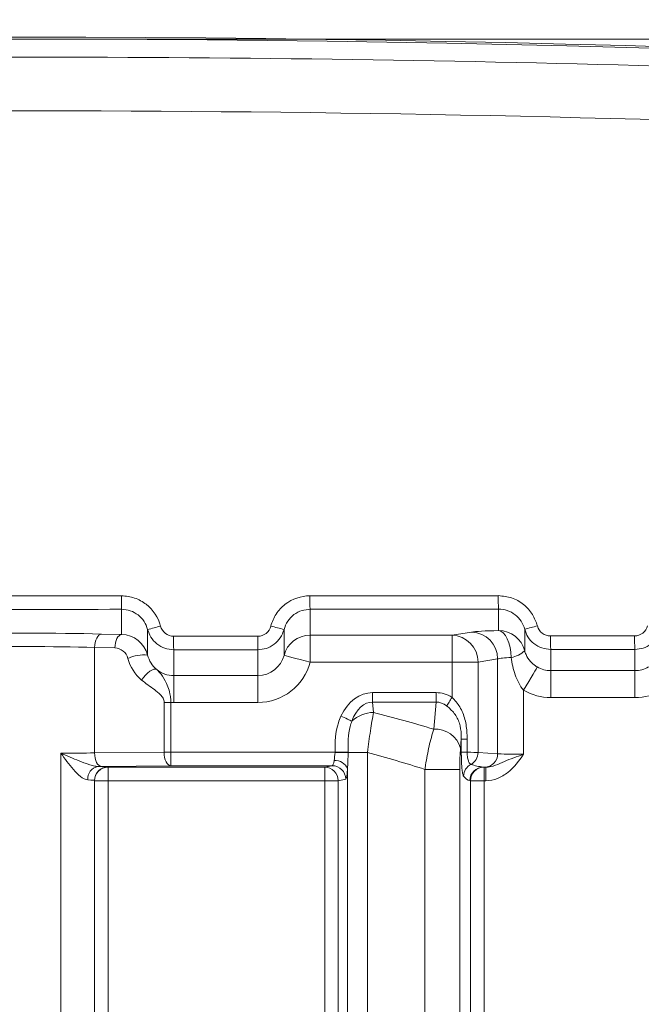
# Model space of a CAD drawing. Header units: millimetres. Extents: x 0 to 594, y 0 to 420.
# Tile 35 of 71: x 350 to 362, y 246 to 265. Entities that reach past the tile are written whole.
import ezdxf

# ---------------------------------------------------------------- set-up
doc = ezdxf.new("R2010")
doc.units = ezdxf.units.MM
doc.styles.add('SLDTEXTSTYLE1', font='TXT', dxfattribs={"width": 0.605})
doc.dimstyles.new('SLDDIMSTYLE2', dxfattribs={"dimtxt": 2.568319, "dimasz": 3.3, "dimexe": 0, "dimexo": 0.0625, "dimgap": 0.64208, "dimtad": 1, "dimdec": 3, "dimlfac": 2, "dimrnd": 1e-09, "dimzin": 12, "dimdsep": 46, "dimtxsty": 'SLDTEXTSTYLE1', "dimsah": 1, "dimcen": 0.09, "dimadec": 0, "dimazin": 3, "dimtfac": 1, "dimtdec": 1, "dimtofl": 0, "dimtmove": 0, "dimatfit": 3, "dimfxl": 0, "dimfrac": 2, "dimtolj": 1, "dimtzin": 12, "dimarcsym": 0})
doc.dimstyles.new('SLDDIMSTYLE3', dxfattribs={"dimtxt": 2.568319, "dimasz": 3.3, "dimexe": 0, "dimexo": 0.0625, "dimgap": 0.64208, "dimtad": 1, "dimdec": 3, "dimlfac": 2, "dimrnd": 1e-09, "dimzin": 12, "dimdsep": 46, "dimtxsty": 'SLDTEXTSTYLE1', "dimsah": 1, "dimcen": 0.09, "dimadec": 0, "dimazin": 3, "dimtfac": 1, "dimtdec": 1, "dimtmove": 0, "dimatfit": 0, "dimfxl": 0, "dimfrac": 2, "dimtolj": 1, "dimtzin": 12, "dimarcsym": 0})
doc.dimstyles.new('SLDDIMSTYLE4', dxfattribs={"dimtxt": 2.568319, "dimasz": 3.3, "dimexe": 0, "dimexo": 0.0625, "dimgap": 0.64208, "dimtad": 1, "dimdec": 0, "dimlfac": 2, "dimrnd": 1e-09, "dimzin": 12, "dimdsep": 46, "dimtxsty": 'SLDTEXTSTYLE1', "dimsah": 1, "dimcen": 0.09, "dimadec": 0, "dimazin": 3, "dimtfac": 1, "dimtdec": 1, "dimtofl": 0, "dimtmove": 0, "dimatfit": 3, "dimfxl": 0, "dimfrac": 2, "dimtolj": 1, "dimtzin": 12, "dimarcsym": 0})

# ---------------------------------------------------------------- blocks, each defined once
blk = doc.blocks.new('*D13')
at = {"color": 7, "linetype": 'Continuous', "lineweight": 0}
for p, q in [((356.066, 264.449), (238.349, 264.449)), ((239.349, 264.449), (239.349, 139.275)), ((234.816, 206.027), (234.816, 206.615)), ((234.816, 206.615), (238.761, 206.615)), ((238.761, 206.615), (238.761, 206.027)), ((234.816, 197.697), (234.816, 197.109)), ((238.761, 197.109), (238.761, 197.697)), ((234.816, 197.109), (238.761, 197.109)), ((290.17, 139.275), (238.349, 139.275))]:
    blk.add_line(p, q, dxfattribs=at)
for points in [[(239.349, 264.449), (238.849, 261.149), (239.849, 261.149)], [(239.349, 139.275), (239.849, 142.575), (238.849, 142.575)]]:
    blk.add_solid(points, dxfattribs=at)
at = {"color": 7, "linetype": 'Continuous', "lineweight": 0, "char_height": 2.6458, "attachment_point": 1, "rotation": 90, "style": 'SLDTEXTSTYLE1'}
for s, insert in [('9,94', (235.35, 198.432, 0.05)), ('252,5', (230.818, 196.276, 0.05))]:
    blk.add_mtext(s, dxfattribs=dict(at, insert=insert))
blk = doc.blocks.new('*D14')
at = {"color": 7, "linetype": 'Continuous', "lineweight": 0}
for p, q in [((441.841, 271.949), (441.841, 278.349)), ((441.841, 264.449), (441.841, 271.949)), ((359.347, 264.449), (442.841, 264.449)), ((441.841, 264.449), (441.841, 236.713)), ((437.309, 245.092), (437.309, 245.68)), ((437.309, 245.68), (441.254, 245.68)), ((441.254, 245.68), (441.254, 245.092)), ((437.309, 238.722), (437.309, 238.134)), ((441.254, 238.134), (441.254, 238.722)), ((437.309, 238.134), (441.254, 238.134))]:
    blk.add_line(p, q, dxfattribs=at)
for points in [[(441.841, 271.949), (442.341, 275.249), (441.341, 275.249)], [(441.841, 264.449), (441.341, 261.149), (442.341, 261.149)]]:
    blk.add_solid(points, dxfattribs=at)
at = {"color": 7, "linetype": 'Continuous', "lineweight": 0, "char_height": 2.6458, "attachment_point": 1, "rotation": 90, "style": 'SLDTEXTSTYLE1'}
for s, insert in [('min.', (437.843, 247.113, 0.05)), ('min.', (433.311, 246.035, 0.05)), ('0,6', (437.843, 239.457, 0.05)), ('15', (433.311, 238.771, 0.05))]:
    blk.add_mtext(s, dxfattribs=dict(at, insert=insert))
blk = doc.blocks.new('*D15')
at = {"color": 7, "linetype": 'Continuous', "lineweight": 0}
for p, q in [((346.45, 291.591), (345.862, 291.591)), ((345.862, 291.591), (345.862, 287.647)), ((354.78, 291.591), (355.368, 291.591)), ((355.368, 291.591), (355.368, 287.647)), ((271.889, 206.062), (271.889, 288.059)), ((429.341, 208.541), (429.341, 288.059)), ((345.862, 287.647), (346.45, 287.647)), ((355.368, 287.647), (354.78, 287.647)), ((271.889, 287.059), (429.341, 287.059))]:
    blk.add_line(p, q, dxfattribs=at)
for points in [[(271.889, 287.059), (275.189, 286.559), (275.189, 287.559)], [(429.341, 287.059), (426.041, 287.559), (426.041, 286.559)]]:
    blk.add_solid(points, dxfattribs=at)
at = {"color": 7, "linetype": 'Continuous', "lineweight": 0, "char_height": 2.6458, "attachment_point": 1, "rotation": 0, "style": 'SLDTEXTSTYLE1'}
for s, insert in [('315', (346.499, 295.59, 0.05)), ('12,4', (347.185, 291.057, 0.05))]:
    blk.add_mtext(s, dxfattribs=dict(at, insert=insert))

msp = doc.modelspace()

# ---------------------------------------------------------------- linework, layer by layer
at = {"color": 7, "linetype": 'Continuous', "lineweight": 0}
msp.add_line((356.06649, 264.44931), (359.34731, 264.44932), dxfattribs=at)
at = {"color": 8, "linetype": 'Continuous', "lineweight": 0}
for p, q in [((352.37021, 253.35729), (352.37021, 253.82669)), ((355.88071, 253.82803), (355.88071, 253.34462)), ((359.39121, 253.43156), (359.39121, 253.83071)), ((351.99408, 253.36677), (352.37021, 253.35729)), ((352.85569, 252.9754), (352.85569, 253.45038)), ((355.39523, 253.45116), (355.39523, 252.96921)), ((355.88071, 253.34462), (358.52371, 253.34463)), ((358.52371, 253.34463), (358.88889, 253.40413)), ((359.87669, 253.05615), (359.87669, 253.45495)), ((351.86871, 253.11626), (351.86871, 251.15125)), ((352.24483, 253.10678), (351.86871, 253.11626)), ((353.34117, 253.07468), (353.34117, 252.59237)), ((354.90974, 252.59237), (354.90974, 253.07528)), ((360.36217, 253.07944), (360.36217, 252.68434)), ((361.93074, 252.68434), (361.93074, 253.08124)), ((358.52371, 252.8436), (355.88071, 252.8436)), ((358.52371, 252.18699), (358.52371, 252.8436)), ((359.3733, 252.90311), (359.00812, 252.8436)), ((359.00812, 252.8436), (359.00812, 251.16105)), ((359.3733, 252.90311), (359.37331, 251.13726)), ((353.34117, 252.59237), (354.90974, 252.59237)), ((360.36217, 252.68434), (361.93074, 252.68434)), ((357.0453, 252.27549), (358.22661, 252.27549)), ((359.85772, 252.31954), (359.85772, 251.12752)), ((353.16264, 251.16429), (353.16264, 252.09276)), ((353.28802, 252.09276), (353.28802, 251.16428)), ((354.90974, 252.09135), (353.34117, 252.09135)), ((358.22661, 252.09819), (357.0453, 252.09818)), ((357.0453, 252.09818), (357.06206, 251.90665)), ((358.1825, 251.594), (358.22661, 252.09819)), ((361.93074, 252.18332), (360.36217, 252.18332)), ((358.69679, 251.40733), (358.6821, 251.23938)), ((358.69679, 251.16353), (358.69679, 251.40733)), ((358.80563, 251.40733), (358.80563, 251.16353)), ((351.24185, 224.21022), (351.24183, 251.14632)), ((351.86871, 251.15125), (353.16264, 251.16429)), ((353.28802, 251.16428), (356.34466, 251.16429)), ((356.34466, 251.16261), (356.34466, 251.16429)), ((356.94998, 251.16094), (356.95, 221.58781)), ((359.00812, 251.16105), (359.37331, 251.13726)), ((353.28802, 250.91358), (351.99408, 250.90053)), ((356.29361, 250.91357), (353.28802, 250.91358)), ((356.15244, 250.88541), (356.29361, 250.91357)), ((352.11946, 250.89122), (352.11946, 250.88541)), ((352.11946, 250.88541), (356.15244, 250.88541)), ((356.5771, 224.50282), (356.57709, 250.85373)), ((358.01995, 221.9049), (358.01993, 250.84386)), ((358.66762, 250.84386), (358.66764, 221.9049)), ((359.1311, 250.88654), (359.10543, 250.88822)), ((359.10543, 250.88822), (359.11948, 250.88541)), ((359.11948, 250.88541), (359.15165, 250.88541)), ((352.11946, 250.6347), (352.11947, 224.72185)), ((356.15244, 250.6347), (352.11946, 250.6347)), ((356.15245, 224.72185), (356.15244, 250.6347)), ((356.5434, 250.66286), (356.40224, 250.6347)), ((356.40224, 250.6347), (356.40225, 224.72185)), ((358.86968, 250.6347), (358.85563, 250.63751)), ((358.8697, 224.72186), (358.86968, 250.6347)), ((359.15165, 250.6347), (359.11948, 250.6347)), ((359.11948, 250.6347), (359.11949, 224.72186))]:
    msp.add_line(p, q, dxfattribs=at)
at = {"color": 7, "linetype": 'Continuous', "lineweight": 15}
msp.add_line((351.86871, 250.64051), (351.86872, 224.71604), dxfattribs=at)
at = {"color": 8, "linetype": 'Continuous', "lineweight": 0, "flags": 128}
for points in [[(351.86871, 253.11626), (351.8719, 253.164), (351.87958, 253.21), (351.89144, 253.25257), (351.90706, 253.29014), (351.92586, 253.32135), (351.94717, 253.34505), (351.97019, 253.36038), (351.99408, 253.36677)], [(352.24483, 253.10678), (352.24803, 253.15452), (352.2557, 253.20052), (352.26756, 253.24308), (352.28318, 253.28066), (352.30199, 253.31187), (352.32329, 253.33557), (352.34631, 253.3509), (352.37021, 253.35729)], [(355.88071, 253.34462), (355.88071, 253.33137), (355.88071, 253.3004), (355.88071, 253.25283), (355.88071, 253.1904), (355.88071, 253.11536), (355.88071, 253.03045), (355.88071, 252.93876), (355.88071, 252.8436)], [(358.52371, 253.34463), (358.52371, 253.33137), (358.52371, 253.3004), (358.52371, 253.25283), (358.52371, 253.1904), (358.52371, 253.11536), (358.52371, 253.03045), (358.52371, 252.93876), (358.52371, 252.8436)], [(359.39121, 253.43156), (359.43564, 253.41872), (359.47845, 253.38802), (359.51807, 253.34059), (359.55305, 253.27817), (359.58211, 253.20304), (359.60419, 253.11794), (359.61848, 253.02598), (359.62446, 252.93054)], [(355.39523, 252.96921), (355.40545, 252.96657), (355.43369, 252.95926), (355.47887, 252.94757), (355.53928, 252.93194), (355.61263, 252.91296), (355.69614, 252.89136), (355.78664, 252.86794), (355.88071, 252.8436)], [(359.00812, 252.8436), (358.9805, 252.8436), (358.94069, 252.8436), (358.88973, 252.8436), (358.829, 252.8436), (358.76011, 252.8436), (358.68491, 252.8436), (358.6054, 252.8436), (358.52371, 252.8436)], [(360.10995, 252.75258), (360.10352, 252.74154), (360.08809, 252.71505), (360.06422, 252.67408), (360.0328, 252.62013), (359.99497, 252.55517), (359.95211, 252.48159), (359.90579, 252.40207), (359.85772, 252.31954)], [(352.74307, 252.50923), (352.77573, 252.55605), (352.81337, 252.60036), (352.85398, 252.63977), (352.89537, 252.67216), (352.93531, 252.69578), (352.97165, 252.70937), (353.00244, 252.71219), (353.02602, 252.70409)], [(353.34117, 252.59237), (353.34117, 252.57912), (353.34117, 252.54815), (353.34117, 252.50058), (353.34117, 252.43815), (353.34117, 252.36311), (353.34117, 252.2782), (353.34117, 252.18651), (353.34117, 252.09135)], [(354.90974, 252.59237), (354.90974, 252.57912), (354.90974, 252.54815), (354.90974, 252.50058), (354.90974, 252.43815), (354.90974, 252.36311), (354.90974, 252.2782), (354.90974, 252.18651), (354.90974, 252.09135)], [(360.36217, 252.68434), (360.36217, 252.67109), (360.36217, 252.64011), (360.36217, 252.59255), (360.36217, 252.53011), (360.36217, 252.45508), (360.36217, 252.37017), (360.36217, 252.27847), (360.36217, 252.18332)], [(361.93074, 252.68434), (361.93074, 252.67109), (361.93074, 252.64012), (361.93074, 252.59255), (361.93074, 252.53011), (361.93074, 252.45508), (361.93074, 252.37017), (361.93074, 252.27847), (361.93074, 252.18332)], [(357.0453, 252.27549), (357.0453, 252.25091), (357.0453, 252.22657), (357.0453, 252.2027), (357.0453, 252.17953), (357.0453, 252.15729), (357.0453, 252.13618), (357.0453, 252.11642), (357.0453, 252.09818)], [(358.22661, 252.27549), (358.22661, 252.25091), (358.22661, 252.22657), (358.22662, 252.2027), (358.22661, 252.17953), (358.22661, 252.15729), (358.22662, 252.13618), (358.22662, 252.11642), (358.22661, 252.09819)], [(353.16264, 252.09276), (353.17711, 252.09276), (353.19206, 252.09276), (353.20742, 252.09276), (353.22312, 252.09276), (353.2391, 252.09276), (353.25529, 252.09276), (353.27162, 252.09276), (353.28802, 252.09276)], [(358.52371, 252.18699), (358.50963, 252.16471), (358.49571, 252.14268), (358.4821, 252.12114), (358.46895, 252.10033), (358.45641, 252.08047), (358.44461, 252.0618), (358.43369, 252.04452), (358.42377, 252.02881)], [(356.45588, 251.83938), (356.48698, 251.82464), (356.51748, 251.81018), (356.54682, 251.79628), (356.57444, 251.78319), (356.59981, 251.77116), (356.62246, 251.76042), (356.64196, 251.75118), (356.65794, 251.7436)], [(358.80563, 251.40733), (358.78356, 251.40732), (358.76349, 251.40733), (358.74566, 251.40733), (358.7303, 251.40733), (358.7176, 251.40732), (358.7077, 251.40733), (358.70074, 251.40732), (358.69679, 251.40733)], [(351.99408, 250.90053), (351.96985, 250.90599), (351.94654, 250.92069), (351.92501, 250.94409), (351.90609, 250.97529), (351.89049, 251.01313), (351.87879, 251.05617), (351.87144, 251.10279), (351.86871, 251.15125)], [(353.16264, 251.16429), (353.17711, 251.16429), (353.19206, 251.16429), (353.20742, 251.16429), (353.22312, 251.16429), (353.2391, 251.16429), (353.25529, 251.16429), (353.27162, 251.16429), (353.28802, 251.16428)], [(353.28802, 250.91358), (353.26379, 250.91903), (353.24047, 250.93373), (353.21895, 250.95713), (353.20003, 250.98833), (353.18442, 251.02617), (353.17272, 251.06921), (353.16537, 251.11584), (353.16264, 251.16429)], [(353.28802, 251.16428), (353.28802, 251.1159), (353.28802, 251.06934), (353.28802, 251.02635), (353.28802, 250.98853), (353.28802, 250.95733), (353.28802, 250.9339), (353.28802, 250.91913), (353.28802, 250.91358)], [(356.34466, 251.16429), (356.38642, 251.16425), (356.427, 251.16422), (356.46529, 251.16419), (356.50021, 251.16416), (356.53079, 251.16414), (356.55617, 251.16412), (356.57564, 251.1641), (356.58867, 251.16409)], [(356.58867, 251.16094), (356.60872, 251.16094), (356.63734, 251.16094), (356.67399, 251.16094), (356.71801, 251.16094), (356.7686, 251.16094), (356.82482, 251.16094), (356.88565, 251.16094), (356.94998, 251.16094)], [(358.80563, 251.16353), (358.78356, 251.16353), (358.76349, 251.16353), (358.74566, 251.16353), (358.7303, 251.16353), (358.7176, 251.16353), (358.7077, 251.16353), (358.70074, 251.16353), (358.69679, 251.16353)], [(352.11946, 250.88541), (352.11946, 250.87985), (352.11946, 250.86508), (352.11946, 250.84166), (352.11946, 250.81045), (352.11946, 250.77264), (352.11946, 250.72964), (352.11946, 250.68308), (352.11946, 250.6347)], [(356.15244, 250.6347), (356.15244, 250.68308), (356.15244, 250.72965), (356.15244, 250.77264), (356.15244, 250.81045), (356.15244, 250.84166), (356.15244, 250.86508), (356.15244, 250.87986), (356.15244, 250.88541)], [(358.66762, 250.84386), (358.6456, 250.84386), (358.59994, 250.84386), (358.53291, 250.84386), (358.44783, 250.84386), (358.34889, 250.84386), (358.24101, 250.84386), (358.12952, 250.84386), (358.01993, 250.84386)], [(359.11948, 250.88541), (359.11948, 250.87986), (359.11948, 250.86509), (359.11948, 250.84166), (359.11948, 250.81046), (359.11948, 250.77264), (359.11948, 250.72965), (359.11948, 250.68309), (359.11948, 250.6347)], [(359.15165, 250.88541), (359.15165, 250.87986), (359.15165, 250.86509), (359.15165, 250.84166), (359.15165, 250.81046), (359.15165, 250.77264), (359.15165, 250.72965), (359.15165, 250.68309), (359.15165, 250.6347)], [(351.86871, 250.6347), (351.87353, 250.6347), (351.8878, 250.6347), (351.91097, 250.6347), (351.94215, 250.6347), (351.98015, 250.6347), (352.0235, 250.6347), (352.07054, 250.6347), (352.11946, 250.6347)], [(356.15244, 250.6347), (356.19867, 250.6347), (356.24332, 250.6347), (356.28485, 250.6347), (356.32184, 250.6347), (356.35303, 250.6347), (356.37733, 250.6347), (356.39392, 250.6347), (356.40224, 250.6347)], [(358.86968, 250.6347), (358.878, 250.6347), (358.89459, 250.6347), (358.91889, 250.6347), (358.95008, 250.6347), (358.98707, 250.6347), (359.0286, 250.6347), (359.07325, 250.6347), (359.11948, 250.6347)]]:
    msp.add_lwpolyline(points, dxfattribs=at)
at = {"color": 7, "linetype": 'Continuous', "lineweight": 15}
for centre, radius, start, end in [((350.59011, -136.71655), 401.2, 79.7839621, 100.2161032), ((350.61518, -136.74163), 401.19094, 79.7833381, 100.2167272)]:
    msp.add_arc(centre, radius, start, end, dxfattribs=at)
at = {"color": 8, "linetype": 'Continuous', "lineweight": 0}
for centre, radius, start, end in [((368.18455, 254.02121), 15.81553, 179.797166, 180.704724), ((361.15403, 254.02253), 5.2769, 179.391858, 182.112385), ((362.55474, 254.02526), 3.16951, 178.988214, 183.519035), ((363.57191, 212.79272), 42.04619, 104.426128, 104.765756), ((361.00672, 275.90394), 23.14339, 255.340303, 255.967843), ((362.68199, 243.35607), 10.48128, 104.185092, 105.524373), ((363.52616, 253.26916), 10.18685, 179.684857, 181.093933), ((361.37741, 253.2698), 6.4706, 179.504231, 181.722725), ((355.88055, 252.84321), 0.50141, 89.981519, 165.44602), ((358.50857, 252.84531), 0.49955, 359.804565, 88.264177), ((358.87376, 252.90481), 0.49954, 359.804316, 88.264426), ((359.39138, 252.93016), 0.5014, 14.553399, 90.019197), ((363.21032, 253.27399), 2.85478, 178.876796, 183.907676), ((364.38359, 253.2758), 2.46055, 178.697045, 184.535272), ((352.79563, 252.21727), 0.76051, 85.470055, 113.894704), ((359.54462, 253.4069), 0.483, 279.514374, 313.432886), ((357.07346, 251.29606), 0.6107, 91.069874, 132.875121), ((350.61497, 226.63815), 26.078, 73.130768, 75.686744), ((358.21601, 251.11197), 0.48319, 15.289365, 93.975985), ((356.36509, 236.36203), 14.8006, 89.134459, 90.079088), ((358.75491, 251.1606), 0.25321, 298.999373, 0.100545), ((359.12544, 251.13436), 0.24788, 271.308874, 0.668765), ((356.29271, 250.66288), 0.2507, 359.996407, 89.794083), ((356.35096, 250.76851), 0.24166, 20.649292, 95.619611), ((358.99168, 250.71433), 0.25207, 116.891135, 179.340245), ((351.97113, 250.674), 0.22946, 100.094438, 186.204867), ((352.11944, 250.64049), 0.25073, 89.995648, 179.995736), ((352.11944, 250.63468), 0.25073, 89.995446, 179.996153), ((356.15153, 250.63471), 0.2507, 359.997353, 89.793137), ((359.10633, 250.63752), 0.2507, 90.206439, 180.003067), ((359.12038, 250.63471), 0.2507, 90.206777, 180.002728)]:
    msp.add_arc(centre, radius, start, end, dxfattribs=at)
for centre, major_axis, ratio, start_param, end_param in [((350.61495, 271.60475), (401.2, 0.00023), 0.04368823, 4.7080167, 4.71676126), ((350.61495, 271.60475), (401.2, 0.00023), 0.04368823, 4.72550616, 4.73425206), ((350.61495, 271.35424), (401.45075, 0.00023), 0.04366094, 4.7080167, 4.71676126), ((350.61495, 271.35424), (401.45075, 0.00023), 0.04366094, 4.72550616, 4.73425206), ((350.61496, 253.26247), (2.75825, 0), 0.04366094, 1.04719755, 2.0943951), ((352.37021, 252.85579), (-0.35572, 0.35798), 0.98747535, 4.17727546, 5.49465421), ((350.61495, 270.8525), (401.2, 0.00023), 0.04368823, 4.71917994, 4.72308735), ((359.85772, 253.3928), (1.003, 0), 0.04366094, 2.05455885, 2.87979327), ((350.61495, 270.8525), (401.2, 0.00023), 0.04368823, 4.73667134, 4.74057994), ((350.61496, 253.01196), (2.5075, 0), 0.04802704, 1.04719755, 2.0943951), ((352.24483, 252.85579), (-0.17506, 0.18411), 0.97510221, 4.19299756, 5.51037632), ((353.34117, 253.08302), (-0.34899, 0.37403), 0.96288511, 1.05454136, 1.69239425), ((350.61495, 270.60199), (401.45075, 0.00023), 0.04366094, 4.71917994, 4.72308735), ((354.90974, 253.09531), (0, 0.50293), 0.99715099, 3.14159265, 4.45897141), ((359.85772, 252.89178), (0.5015, 0), 0.08732189, 2.05455885, 2.87979327), ((350.61495, 270.60199), (401.45075, 0.00023), 0.04366094, 4.73667134, 4.74057994), ((353.2158, 253.08302), (-0.52518, 0.55233), 0.97510221, 1.0514049, 1.6892578), ((354.90974, 253.09531), (0, 1.00396), 0.99904822, 3.14159265, 4.45897141), ((360.36217, 253.18727), (0, 0.50293), 0.99715099, 2.61458646, 3.14159265), ((361.93074, 253.18727), (0, 0.50293), 0.99715099, 3.14159265, 3.66859885), ((353.34117, 253.09531), (0, 0.50293), 0.99715099, 2.46206679, 3.14159265), ((357.09184, 251.21165), (0.0929, -1.06182), 0.70575756, 3.07992516, 4.01958494), ((358.18008, 251.21165), (0.0929, 1.06182), 0.70575756, 5.93407692, 6.3448528), ((360.36217, 253.18727), (0, -1.00396), 0.99904822, 5.75617911, 6.28318531), ((361.93074, 253.18727), (0, 1.00396), 0.99904822, 3.14159265, 3.66859885), ((353.34117, 253.09531), (0, -1.00396), 0.99904822, 6.23016273, 6.28318531), ((357.09184, 251.21165), (-0.07747, 0.88552), 0.56417586, 6.22151781, 7.1611776), ((358.18008, 251.21165), (0.07747, 0.88552), 0.56417586, 5.93407692, 6.3448528), ((350.61496, 251.19294), (2.5075, 0), 0.01920057, 4.96506924, 5.23598776), ((350.61497, 225.92892), (-0.00001, 26.078), 0.96153846, 5.98340222, 6.02777455), ((358.52371, 251.15991), (0.5015, 0), 0.00872753, 0.26179939, 0.97381233), ((359.85772, 251.14066), (0.5015, 0), 0.0261826, 3.40339204, 4.71238898), ((356.29284, 251.16429), (0, 0.25075), 0.17497733, 3.15904595, 4.04460173), ((359.10656, 251.13885), (0.49284, -0.06492), 0.50119437, 4.29644921, 4.77601425), ((350.61496, 250.94223), (2.75825, 0), 0.01745506, 5.20973787, 5.23598776), ((351.36721, 250.89122), (0.75225, 0), 0.01745506, 0, 0.72370624), ((356.54264, 251.16429), (0, 0.5015), 0.08748866, 3.15904595, 4.04460173), ((359.85772, 250.88994), (0.75225, 0), 0.01745506, 3.40339204, 3.49379763), ((351.36721, 250.64051), (0.5015, 0), 0.0261826, 0, 0.72370624), ((358.85677, 251.13885), (-0.03178, 0.50361), 0.49580559, 2.53091784, 3.01048288)]:
    msp.add_ellipse(centre, major_axis=major_axis, ratio=ratio, start_param=start_param, end_param=end_param, dxfattribs=at)
for points, knots in [([(279.56425, 257.99204), (283.18031, 258.59149), (290.41241, 259.79037), (301.3941, 261.23405), (312.46144, 262.40936), (323.92328, 263.31084), (335.74829, 263.90686), (347.9195, 264.16311), (360.09547, 264.0648), (372.37021, 263.60589), (384.72514, 262.77427), (397.13691, 261.55674), (409.47309, 260.00061), (417.60268, 258.66142), (421.66566, 257.99212)], [0, 0, 0, 0, 0.07768722, 0.15537408, 0.23350589, 0.31163742, 0.39639668, 0.48123095, 0.56606506, 0.65082411, 0.73807669, 0.82540862, 0.91274344, 1, 1, 1, 1]), ([(421.66571, 257.00559), (409.97889, 259.02948), (398.23614, 260.54965), (374.63947, 262.58727), (362.78554, 263.10475), (344.91986, 263.1159), (338.95048, 262.99193), (329.97481, 262.61116), (326.97932, 262.45176), (320.98106, 262.06728), (317.98803, 261.84281), (303.06651, 260.56196), (291.25449, 259.03001), (279.5642, 257.00551)], [0, 0, 0, 0, 0.25, 0.25, 0.5, 0.5, 0.625, 0.625, 0.6875, 0.6875, 0.75, 0.75, 1, 1, 1, 1]), ([(352.36911, 254.0772), (352.45245, 254.07722), (352.53349, 254.06373), (352.69099, 254.00985), (352.76348, 253.97074), (352.96061, 253.81801), (353.05515, 253.67454), (353.09688, 253.51318)], [0, 0, 0, 0, 0.25, 0.25, 0.5, 0.5, 1, 1, 1, 1]), ([(355.14965, 253.51397), (355.17052, 253.59467), (355.20383, 253.6698), (355.29527, 253.80892), (355.35121, 253.86944), (355.54814, 254.02244), (355.7107, 254.07845), (355.87742, 254.07854)], [0, 0, 0, 0, 0.25, 0.25, 0.5, 0.5, 1, 1, 1, 1]), ([(359.38573, 254.08123), (359.47026, 254.07302), (359.63933, 254.0566), (359.86301, 253.92697), (360.03326, 253.74311), (360.0876, 253.59049), (360.1135, 253.51776)], [0, 0, 0, 0, 0.2557068, 0.51144873, 0.76718183, 1, 1, 1, 1]), ([(352.85569, 253.45037), (352.82786, 253.55801), (352.76482, 253.65373), (352.58948, 253.78963), (352.48141, 253.82672), (352.37021, 253.82669)], [0, 0, 0, 0, 0.5, 0.5, 1, 1, 1, 1]), ([(355.88071, 253.82803), (355.82979, 253.82346), (355.72239, 253.81381), (355.57524, 253.73459), (355.45379, 253.61138), (355.41475, 253.50457), (355.39523, 253.45116)], [0, 0, 0, 0, 0.23095495, 0.48714355, 0.74353921, 1, 1, 1, 1]), ([(359.87669, 253.45496), (359.84886, 253.56258), (359.78578, 253.65827), (359.61038, 253.79396), (359.50232, 253.83087), (359.39121, 253.83071)], [0, 0, 0, 0, 0.5, 0.5, 1, 1, 1, 1]), ([(353.09688, 253.51318), (353.11079, 253.45939), (353.1423, 253.41157), (353.22992, 253.34369), (353.28391, 253.32517), (353.33947, 253.32519)], [0, 0, 0, 0, 0.5, 0.5, 1, 1, 1, 1]), ([(354.90706, 253.32579), (354.96263, 253.32581), (355.01682, 253.34448), (355.10435, 253.41247), (355.13574, 253.46016), (355.14965, 253.51397)], [0, 0, 0, 0, 0.5, 0.5, 1, 1, 1, 1]), ([(360.1135, 253.51776), (360.12741, 253.46398), (360.15893, 253.41618), (360.24656, 253.34836), (360.30055, 253.3299), (360.35609, 253.32995)], [0, 0, 0, 0, 0.5, 0.5, 1, 1, 1, 1]), ([(361.92367, 253.33175), (361.97925, 253.33182), (362.03344, 253.35053), (362.12095, 253.41858), (362.15235, 253.46629), (362.16626, 253.52012)], [0, 0, 0, 0, 0.5, 0.5, 1, 1, 1, 1]), ([(353.34117, 253.07468), (353.28478, 253.08019), (353.172, 253.09122), (353.02279, 253.17767), (352.90923, 253.30021), (352.87296, 253.40192), (352.85569, 253.45038)], [0, 0, 0, 0, 0.25579073, 0.51155347, 0.76733207, 1, 1, 1, 1]), ([(355.39523, 253.45116), (355.3757, 253.39786), (355.33664, 253.29125), (355.21517, 253.16833), (355.06802, 253.08936), (354.96066, 253.07981), (354.90974, 253.07528)], [0, 0, 0, 0, 0.25626654, 0.51257404, 0.76882818, 1, 1, 1, 1]), ([(360.36217, 253.07944), (360.30579, 253.08493), (360.19302, 253.09591), (360.04384, 253.18229), (359.93025, 253.30478), (359.89398, 253.40649), (359.87669, 253.45495)], [0, 0, 0, 0, 0.25575249, 0.51153694, 0.76722113, 1, 1, 1, 1]), ([(362.41623, 253.45731), (362.39669, 253.40397), (362.35761, 253.2973), (362.23605, 253.17431), (362.08889, 253.09535), (361.98157, 253.08578), (361.93074, 253.08124)], [0, 0, 0, 0, 0.2563855, 0.51277284, 0.76921103, 1, 1, 1, 1]), ([(359.85772, 252.31954), (359.82125, 252.36202), (359.79139, 252.40827), (359.73958, 252.50544), (359.71776, 252.55658), (359.66267, 252.7122), (359.63878, 252.82054), (359.62446, 252.93054)], [0, 0, 0, 0, 0.25, 0.25, 0.5, 0.5, 1, 1, 1, 1]), ([(359.87669, 253.05615), (359.88445, 253.03149), (359.90815, 252.95612), (359.97263, 252.85968), (360.05285, 252.78764), (360.09891, 252.75935), (360.10995, 252.75258)], [0, 0, 0, 0, 0.19685752, 0.60167551, 0.90462155, 1, 1, 1, 1]), ([(353.02602, 252.70409), (353.04408, 252.68686), (353.10199, 252.63163), (353.16873, 252.52963), (353.23421, 252.38843), (353.271, 252.27084), (353.28756, 252.16905), (353.28789, 252.11401), (353.28802, 252.09276)], [0, 0, 0, 0, 0.14433666, 0.46265956, 0.6388371, 0.81031533, 0.9267604, 1, 1, 1, 1]), ([(353.16264, 252.09276), (353.16264, 252.1206), (353.1544, 252.14728), (353.12941, 252.19443), (353.11331, 252.21469), (353.06088, 252.27053), (353.02114, 252.30091), (352.90153, 252.38943), (352.81988, 252.44517), (352.74307, 252.50922)], [0, 0, 0, 0, 0.125, 0.125, 0.25, 0.25, 0.5, 0.5, 1, 1, 1, 1]), ([(358.69679, 251.40733), (358.69675, 251.43737), (358.69661, 251.53697), (358.6714, 251.70758), (358.57747, 251.89595), (358.47443, 251.98502), (358.42377, 252.02881)], [0, 0, 0, 0, 0.12928406, 0.42854662, 0.71904718, 1, 1, 1, 1]), ([(358.52371, 252.18699), (358.57551, 252.13005), (358.68509, 252.00957), (358.77413, 251.77557), (358.80313, 251.56771), (358.80506, 251.44374), (358.80563, 251.40733)], [0, 0, 0, 0, 0.2677753, 0.5665066, 0.87267241, 1, 1, 1, 1]), ([(356.34466, 251.16429), (356.34725, 251.3521), (356.35047, 251.58546), (356.43867, 251.79791), (356.45588, 251.83938)], [0, 0, 0, 0, 0.8047979, 1, 1, 1, 1]), ([(357.06206, 251.90665), (357.05274, 251.85752), (357.04311, 251.8034), (357.02388, 251.68883), (357.01423, 251.62811), (356.98517, 251.43531), (356.96678, 251.30014), (356.94998, 251.16094)], [0, 0, 0, 0, 0.25, 0.25, 0.5, 0.5, 1, 1, 1, 1]), ([(356.65794, 251.7436), (356.64688, 251.71136), (356.5835, 251.52674), (356.58633, 251.32807), (356.58867, 251.16409)], [0, 0, 0, 0, 0.17464692, 1, 1, 1, 1]), ([(358.01993, 250.84386), (358.02379, 250.87091), (358.04485, 251.01859), (358.09646, 251.29876), (358.15318, 251.4934), (358.1825, 251.594)], [0, 0, 0, 0, 0.09778222, 0.53369054, 1, 1, 1, 1]), ([(351.93091, 250.89992), (351.90542, 250.90025), (351.87718, 250.90521), (351.81829, 250.91925), (351.78868, 250.92814), (351.69997, 250.9572), (351.64094, 250.97976), (351.46722, 251.04881), (351.35319, 251.09797), (351.24183, 251.14632)], [0, 0, 0, 0, 0.125, 0.125, 0.25, 0.25, 0.5, 0.5, 1, 1, 1, 1]), ([(351.74301, 250.6492), (351.70004, 250.65048), (351.65032, 250.67865), (351.55841, 250.75095), (351.51399, 250.79615), (351.38913, 250.93731), (351.31342, 251.04236), (351.24183, 251.14632)], [0, 0, 0, 0, 0.25, 0.25, 0.5, 0.5, 1, 1, 1, 1]), ([(356.58867, 251.16094), (356.58861, 251.10759), (356.58714, 251.05493), (356.58246, 250.95105), (356.57926, 250.901), (356.57709, 250.85373)], [0, 0, 0, 0, 0.5, 0.5, 1, 1, 1, 1]), ([(358.6821, 251.23938), (358.67752, 251.18712), (358.67395, 251.12622), (358.66894, 250.99032), (358.66762, 250.91795), (358.66762, 250.84386)], [0, 0, 0, 0, 0.5, 0.5, 1, 1, 1, 1]), ([(358.73962, 250.71723), (358.73591, 250.72364), (358.72673, 250.73948), (358.71426, 250.80247), (358.7042, 250.90739), (358.698, 251.02796), (358.69719, 251.11832), (358.69679, 251.16353)], [0, 0, 0, 0, 0.17762384, 0.43887649, 0.62916252, 0.81445684, 1, 1, 1, 1]), ([(358.80563, 251.16353), (358.80573, 251.12679), (358.80859, 251.09126), (358.81852, 251.03221), (358.82559, 251.0087), (358.84926, 250.95651), (358.8671, 250.94474), (358.87767, 250.93914)], [0, 0, 0, 0, 0.25, 0.25, 0.5, 0.5, 1, 1, 1, 1]), ([(359.15165, 250.88541), (359.21564, 250.88509), (359.27582, 250.90157), (359.38918, 250.94287), (359.44318, 250.96749), (359.55438, 251.01486), (359.61153, 251.03794), (359.73209, 251.08321), (359.79562, 251.10557), (359.85772, 251.12752)], [0, 0, 0, 0, 0.25, 0.25, 0.5, 0.5, 0.75, 0.75, 1, 1, 1, 1]), ([(359.15165, 250.6347), (359.22737, 250.6347), (359.30103, 250.64959), (359.44151, 250.70414), (359.50627, 250.74322), (359.68221, 250.88358), (359.77161, 251.00577), (359.85772, 251.12752)], [0, 0, 0, 0, 0.25, 0.25, 0.5, 0.5, 1, 1, 1, 1])]:
    msp.add_open_spline(points, degree=3, knots=knots, dxfattribs=at)
for points in [[(356.32729, 251.00901), (356.33334, 251.05285), (356.34448, 251.10642), (356.34466, 251.16261)], [(356.58867, 251.16409), (356.58867, 251.16304), (356.58867, 251.16199), (356.58867, 251.16094)]]:
    msp.add_open_spline(points, degree=3, dxfattribs=at)

# ---------------------------------------------------------------- dimensions: what is measured, and where the dimension line sits
at = {"color": 7, "linetype": 'Continuous', "lineweight": 0}
for base, p1, p2, angle, dimstyle, picture, middle in [((429.34138, 287.05889), (271.88855, 206.06237), (429.34142, 208.54146), 0.000033, 'SLDDIMSTYLE4', '*D15', (350.61494, 287.05884)), ((239.34858, 139.27505), (356.06649, 264.44931), (290.17048, 139.27508), 270.000033, 'SLDDIMSTYLE2', '*D13', (239.34854, 201.86215))]:
    dim = msp.add_linear_dim(base=base, p1=p1, p2=p2, angle=angle, dimstyle=dimstyle, dxfattribs=at)
    dim.commit()
    dim.dimension.update_dxf_attribs({"geometry": picture, "text_midpoint": middle, "dimtype": 160})
dim = msp.add_linear_dim(base=(441.84147, 271.94936), p1=(359.34731, 264.44932), p2=(454.34139, 271.94937), angle=270.000033, text='<> min. ', dimstyle='SLDDIMSTYLE3', dxfattribs=at)
dim.commit()
dim.dimension.update_dxf_attribs({"geometry": '*D14', "text_midpoint": (441.84149, 245.72886), "dimtype": 160})

doc.saveas('drawing.dxf')
